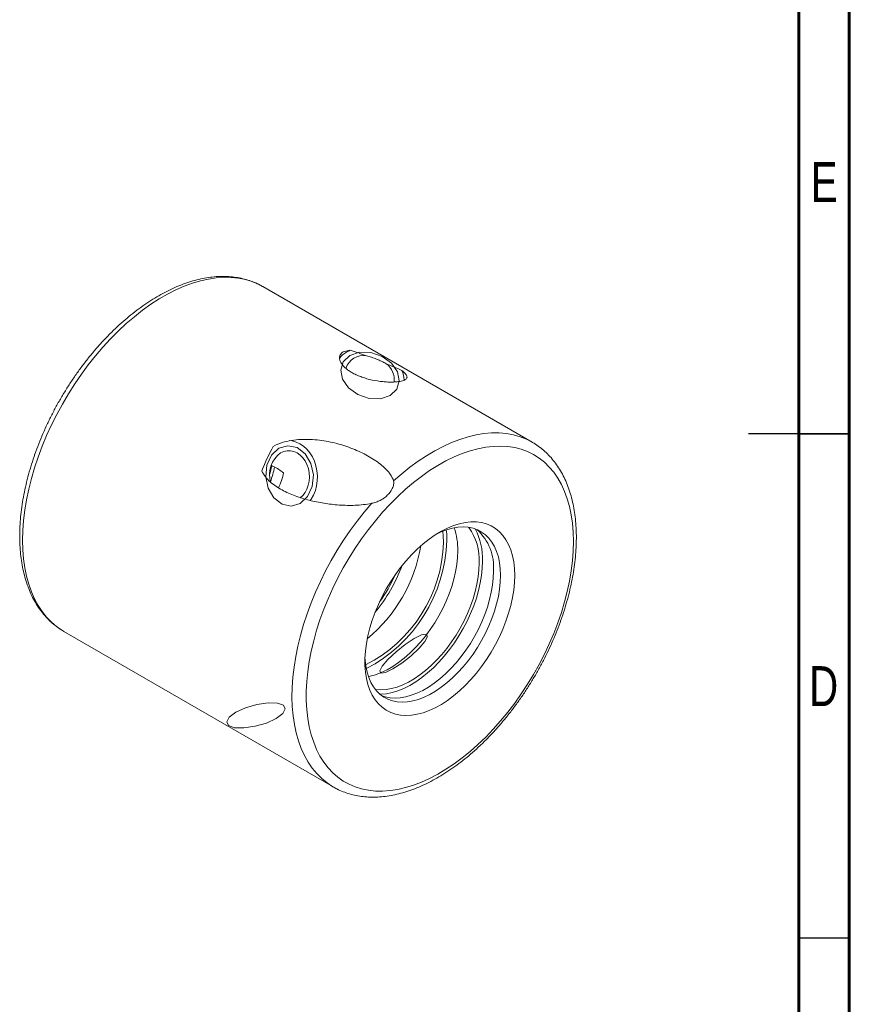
# Model space of a CAD drawing. Header units: millimetres. Extents: x 15 to 589, y 5 to 415.
# Tile 13 of 15: x 507 to 589, y 153 to 251. Entities that reach past the tile are written whole.
import ezdxf

# ---------------------------------------------------------------- set-up
doc = ezdxf.new("R2010")
doc.units = ezdxf.units.MM
doc.styles.add('SLDTEXTSTYLE0', font='TXT', dxfattribs={"width": 0.75})

msp = doc.modelspace()

# ---------------------------------------------------------------- linework, layer by layer
at = {"color": 7, "linetype": 'Continuous', "lineweight": 60}
for p, q in [((589, 415), (589, 5)), ((584, 410), (584, 10))]:
    msp.add_line(p, q, dxfattribs=at)
at = {"color": 7, "linetype": 'Continuous', "lineweight": 15}
for p, q in [((530.7979756, 224.5994839), (530.765485, 224.6181179)), ((557.5266114, 209.1693709), (530.7979756, 224.5994839)), ((557.5660977, 209.1463936), (557.5266114, 209.1693709)), ((511.0196239, 190.4079532), (511.0495811, 190.3905548)), ((511.0495811, 190.3905548), (537.7782168, 174.9604419)), ((537.7452053, 174.9796269), (537.7782168, 174.9604419))]:
    msp.add_line(p, q, dxfattribs=at)
at = {"color": 7, "linetype": 'Continuous', "lineweight": 30}
for p, q in [((589, 210), (579, 210)), ((584, 210), (589, 210)), ((584, 160), (589, 160))]:
    msp.add_line(p, q, dxfattribs=at)
at = {"color": 1, "linetype": 'Continuous', "lineweight": 15, "flags": 128}
for points in [[(530.765485, 224.6181179), (530.3501581, 224.8355542), (529.723181, 225.0975586), (529.0652963, 225.2977339), (528.3788137, 225.4353767), (527.6661447, 225.5100024), (526.9297932, 225.5213499), (526.1723455, 225.4693808), (525.3964619, 225.3542741), (524.6048677, 225.1764366), (523.8003436, 224.936494), (522.9857157, 224.6352854), (522.1638449, 224.2738723), (521.3376185, 223.853523), (520.5099383, 223.3757134), (519.6837118, 222.842122), (518.8618411, 222.2546233), (518.0472132, 221.6152825), (517.2426891, 220.9263413), (516.4510949, 220.1902237), (515.6752113, 219.4095142), (514.9177636, 218.5869528), (514.181412, 217.7254319), (513.4687431, 216.8279761), (512.7822605, 215.8977374), (512.1243758, 214.9379847), (511.4973986, 213.9520878), (510.9035318, 212.94351), (510.3448621, 211.9157953), (509.8233508, 210.8725512), (509.34083, 209.8174435), (508.8989954, 208.7541792), (508.4993972, 207.686491), (508.143442, 206.6181311), (507.8323759, 205.5528502), (507.5672959, 204.4943925), (507.3491293, 203.4464735), (507.1786453, 202.4127759), (507.0564405, 201.3969293), (506.982947, 200.4025034), (506.9584188, 199.4329889), (506.982947, 198.491794), (507.0564405, 197.5822219), (507.1786453, 196.70747), (507.3491293, 195.8706091), (507.5672959, 195.0745798), (507.8323759, 194.3221768), (508.143442, 193.6160453), (508.4993972, 192.9586625), (508.8989954, 192.3523406), (509.34083, 191.7992076), (509.8233508, 191.3012067), (510.3448621, 190.8600866), (510.9035318, 190.4773982), (511.0196239, 190.4079532)], [(557.5266114, 209.1693709), (556.9638377, 209.4591723), (556.3285016, 209.7104736), (555.6624655, 209.8993355), (554.9680849, 210.025088), (554.247817, 210.0872889), (553.5042116, 210.0857156), (552.7398986, 210.0203733), (551.9575833, 209.8914958), (551.1600342, 209.6995376), (550.3500729, 209.4451785), (549.5305657, 209.1293174), (548.7044127, 208.7530731), (547.874537, 208.3177759), (547.0438754, 207.8249675), (546.2153671, 207.2763918), (545.3919439, 206.6739876), (544.5765196, 206.0198889), (543.7719794, 205.3164105)], [(541.5977309, 203.101839), (540.8601689, 202.234617), (540.1466419, 201.3314096), (539.4596746, 200.3954111), (538.8016984, 199.4299356), (538.17504, 198.4383983), (537.5819186, 197.4243071), (537.0244323, 196.3912519), (536.5045542, 195.3428882), (536.0241223, 194.282924), (535.5848389, 193.2151119), (535.1882568, 192.1432295), (534.8357801, 191.0710699), (534.528656, 190.0024271), (534.2679711, 188.9410826), (534.0546488, 187.8907924), (533.8894424, 186.8552719), (533.7729366, 185.8381859), (533.7055451, 184.8431342), (533.687505, 183.8736367), (533.7188807, 182.9331247), (533.7995616, 182.0249263), (533.9292619, 181.1522552), (534.107522, 180.3181991), (534.333711, 179.525709), (534.6070307, 178.7775905), (534.9265104, 178.076489), (535.2910227, 177.4248872), (535.6992768, 176.8250901), (536.1498279, 176.2792202), (536.641081, 175.7892086), (537.1712983, 175.356789), (537.7386041, 174.9834929), (537.7452053, 174.9796269)]]:
    msp.add_lwpolyline(points, dxfattribs=at)
at = {"color": 7, "linetype": 'Continuous', "lineweight": 0, "flags": 128}
for points in [[(539.3095009, 214.5567036), (538.7081398, 215.4109179), (538.5212823, 216.321522), (538.7773757, 217.1498846), (539.4374322, 217.769895), (540.400964, 218.0871622), (541.5212823, 218.0533852), (542.6278287, 217.6737062), (543.5521416, 217.0059279), (544.1535027, 216.1517135), (544.3403602, 215.2411094), (544.0842668, 214.4127469), (543.4242103, 213.7927365), (542.4606785, 213.4754693), (541.3403602, 213.5092463), (540.2338138, 213.8889253), (539.3095009, 214.5567036)], [(531.3267443, 204.5997095), (531.0823231, 205.7390851), (531.1980646, 206.8914371), (531.6563482, 207.8813306), (532.3874044, 208.558063), (533.2799365, 208.8186081), (534.1980646, 208.6233003), (535.002012, 208.0018733), (535.569385, 207.0489338), (535.8138061, 205.9095583), (535.6980646, 204.7572062), (535.239781, 203.7673128), (534.5087248, 203.0905803), (533.6161927, 202.8300352), (532.6980646, 203.0253431), (531.8941172, 203.64677), (531.3267443, 204.5997095)], [(546.8830934, 189.3988312), (546.3157205, 188.7280945), (545.5117731, 187.9730352), (544.593645, 187.2486043), (543.7011129, 186.6650899), (542.9700567, 186.3113267), (542.5117731, 186.241172), (542.3960316, 186.4653062), (542.6404528, 186.9496069), (543.2078257, 187.6203437), (544.0117731, 188.375403), (544.9299012, 189.0998338), (545.8224333, 189.6833482), (546.5534895, 190.0371114), (547.0117731, 190.1072661), (547.1275146, 189.8831319), (546.8830934, 189.3988312)], [(532.2384331, 183.2876724), (531.3141202, 183.3142108), (530.2075738, 183.1502729), (529.0872555, 182.8208167), (528.1237237, 182.375999), (527.4636672, 181.8835391), (527.2075738, 181.4184098), (527.3944313, 181.0514226), (527.9957924, 180.838448), (528.9201053, 180.8119096), (530.0266517, 180.9758475), (531.14697, 181.3053036), (532.1105018, 181.7501214), (532.7705583, 182.2425812), (533.0266517, 182.7077106), (532.8397942, 183.0746978), (532.2384331, 183.2876724)]]:
    msp.add_lwpolyline(points, dxfattribs=at)
at = {"color": 7, "linetype": 'Continuous', "lineweight": 15, "flags": 128}
for points in [[(533.452509, 209.3156737), (533.707775, 209.2865689), (534.0992023, 209.1829298), (534.4772345, 209.0101967), (534.8340942, 208.7719239), (535.1624412, 208.4730142), (535.4555195, 208.1196142), (535.7073008, 207.7189963), (535.912605, 207.2794009), (536.0672086, 206.809872), (536.1679313, 206.3200683), (536.2127011, 205.8200659), (536.2005968, 205.3201508), (536.1318674, 204.8306081), (536.0079274, 204.3615073), (535.8313255, 203.9224998), (535.6056946, 203.522617), (535.4978501, 203.3689552)], [(534.5052859, 203.6604127), (534.7488667, 203.8768578), (534.9816302, 204.1687848), (535.1702756, 204.5083389), (535.3093763, 204.8857515), (535.3949308, 205.2901649), (535.424477, 205.7099441), (535.3971659, 206.1330147), (535.3137826, 206.5472045), (535.1767257, 206.9405988), (534.9899387, 207.301879), (534.7587946, 207.6206524), (534.4899431, 207.8877495), (534.1911187, 208.0954853), (533.8709182, 208.237884), (533.5385527, 208.3108487), (533.2035841, 208.31228), (532.875649, 208.2421386), (532.5641808, 208.1024393)], [(561.6177737, 199.3105286), (561.5931125, 200.229659), (561.5192212, 201.1168973), (561.3963763, 201.9689436), (561.2250322, 202.7826273), (561.0058291, 203.5549226), (560.7395795, 204.2829547), (560.4272753, 204.9640165), (560.0700795, 205.5955749), (559.6693183, 206.1752792), (559.2264846, 206.7009736), (558.7432249, 207.1707021), (558.221337, 207.5827178), (557.6627628, 207.9354877), (557.0695795, 208.2276992), (556.4439945, 208.4582659), (555.788335, 208.6263293), (555.1050391, 208.7312639), (554.3966501, 208.7726809), (553.6658023, 208.7504252), (552.915215, 208.6645804), (552.1476801, 208.5154641), (551.3660529, 208.3036325), (550.5732412, 208.0298746), (549.7721945, 207.6952055), (548.9658923, 207.3008724), (548.1573345, 206.8483423), (547.3495289, 206.3392985), (546.5454805, 205.7756338), (545.7481803, 205.159446), (544.9605947, 204.493027), (544.1856531, 203.7788574), (543.4262386, 203.0195916), (542.6851762, 202.2180544), (541.9652231, 201.3772291), (541.2690572, 200.5002434), (540.5992681, 199.5903573), (539.9583475, 198.650959), (539.3486795, 197.6855406), (538.7725328, 196.6976951), (538.2320508, 195.6910968), (537.7292429, 194.6694902), (537.2659805, 193.636676), (536.8439878, 192.5964959), (536.4648321, 191.5528198), (536.1299267, 190.5095303), (535.8405148, 189.4705078), (535.5976752, 188.4396185), (535.4023114, 187.4206976), (535.2551478, 186.4175338), (535.1567336, 185.4338604), (535.1074349, 184.4733365), (535.1074349, 183.5395352), (535.1567336, 182.6359303), (535.2551478, 181.7658835), (535.4023114, 180.9326312), (535.5976752, 180.1392725), (535.8405148, 179.3887599), (536.1299267, 178.6838852), (536.4648321, 178.0272694), (536.8439878, 177.421357), (537.2659805, 176.8683993), (537.7292429, 176.3704565), (538.2320508, 175.9293796), (538.7725328, 175.5468084), (539.3486795, 175.2241679), (539.9583475, 174.9626571), (540.5992681, 174.76325), (541.2690572, 174.6266859), (541.9652231, 174.5534763), (542.6851762, 174.5438911), (543.4262386, 174.5979664), (544.1856531, 174.7155018), (544.9605947, 174.8960607), (545.7481803, 175.1389688), (546.5454805, 175.4433242), (547.3495289, 175.807994), (548.1573345, 176.2316227), (548.9658923, 176.7126336), (549.7721945, 177.2492371), (550.5732412, 177.839437), (551.3660529, 178.4810399), (552.1476801, 179.1716559), (552.915215, 179.9087165), (553.6658023, 180.6894814), (554.3966501, 181.5110445), (555.1050391, 182.3703501), (555.788335, 183.2642014), (556.4439945, 184.189273), (557.0695795, 185.1421249), (557.6627628, 186.1192112), (558.221337, 187.1168971), (558.7432249, 188.1314718), (559.2264846, 189.1591601), (559.6693183, 190.1961394), (560.0700795, 191.2385527), (560.4272753, 192.2825206), (560.7395795, 193.3241612), (561.0058291, 194.3595985), (561.2250322, 195.3849804), (561.3963763, 196.3964936), (561.5192212, 197.3903736), (561.5931125, 198.3629251), (561.6177737, 199.3105286)], [(531.4718168, 205.9636307), (531.5135455, 206.1202622), (531.680044, 206.8436531)], [(555.7982843, 195.951009), (555.7735323, 195.2365544), (555.6994414, 194.4982766), (555.576505, 193.7410889), (555.4055402, 192.9700296), (555.1876852, 192.1902301), (554.9243899, 191.4068803), (554.6174067, 190.6251932), (554.2687785, 189.8503705), (553.880825, 189.0875685), (553.456128, 188.341864), (552.997514, 187.6182188), (552.508035, 186.9214496), (551.9909481, 186.2561917), (551.449695, 185.6268747), (550.887877, 185.037684), (550.3092334, 184.4925424), (549.7176147, 183.9950769), (549.1169581, 183.5485981), (548.5112609, 183.1560776), (547.9045539, 182.8201275), (547.3008746, 182.5429836), (546.7042404, 182.326489), (546.118622, 182.1720864), (545.5479163, 182.080802), (544.9959213, 182.0532435), (544.4663106, 182.0895946), (543.9626083, 182.1896131), (543.4881668, 182.3526333), (543.0461435, 182.5775709), (542.6394798, 182.8629286), (542.2708825, 183.2068077), (541.9428036, 183.6069191), (541.6574266, 184.0606), (541.4166515, 184.5648325), (541.22208, 185.11626), (541.0750066, 185.7112128), (540.9764106, 186.345732), (540.926948, 187.0155949), (540.926948, 187.7163435), (540.9764106, 188.4433147), (541.0750066, 189.1916704), (541.22208, 189.9564306), (541.4166515, 190.7325056), (541.6574266, 191.5147311), (541.9428036, 192.2979012), (542.2708825, 193.0768046), (542.6394798, 193.8462569), (543.0461435, 194.6011386), (543.4881668, 195.3364254), (543.9626083, 196.0472242), (544.4663106, 196.7288049), (544.9959213, 197.3766315), (545.5479163, 197.9863929), (546.118622, 198.5540312), (546.7042404, 199.0757693), (547.3008746, 199.5481338), (547.9045539, 199.9679832), (548.5112609, 200.3325221), (549.1169581, 200.6393247), (549.7176147, 200.8863493), (550.3092334, 201.0719521), (550.887877, 201.1948983), (551.449695, 201.2543688), (551.9909481, 201.2499693), (552.508035, 201.1817273), (552.997514, 201.0500984), (553.456128, 200.8559577), (553.880825, 200.600598), (554.2687785, 200.2857176), (554.6174067, 199.9134124), (554.9243899, 199.4861605), (555.1876852, 199.006805), (555.4055402, 198.4785357), (555.576505, 197.9048681), (555.6994414, 197.2896197), (555.7735323, 196.6368854), (555.7982843, 195.951009)], [(554.3840705, 195.951009), (554.3598196, 196.5962454), (554.2872421, 197.2088336), (554.1668602, 197.7843595), (553.9995411, 198.3186765), (553.7864915, 198.8079351), (553.5292455, 199.2486103), (553.2296565, 199.6375262), (552.8898834, 199.9718813), (552.5123744, 200.2492668), (552.0998493, 200.4676837), (551.6552804, 200.6255583), (551.1818705, 200.7217534), (550.683031, 200.7555754), (550.1623559, 200.726781), (549.6235964, 200.6355781), (549.0706346, 200.4826223), (548.5074545, 200.2690173), (547.9959866, 200.0265841)], [(548.7272167, 199.2166412), (548.7029658, 199.8618776), (548.6523705, 200.329395)], [(549.0666279, 199.4125791), (549.0418291, 200.0815268), (549.0040537, 200.4603498)], [(541.2701814, 185.9086007), (541.4385918, 185.9434587), (541.9915535, 186.0964144), (542.5547337, 186.3100194), (543.1240744, 186.582735), (543.6954736, 186.9125967), (544.2648144, 187.297228), (544.8279946, 187.733857), (545.3809563, 188.2193373), (545.9197158, 188.7501729), (546.4403909, 189.3225371), (546.9392305, 189.932307), (547.4126403, 190.5750895), (547.8572093, 191.2462525), (548.2697344, 191.9409607), (548.6472434, 192.6542089), (548.9870164, 193.3808576), (549.2866055, 194.1156717), (549.5438514, 194.8533566), (549.7569011, 195.5885972), (549.9242201, 196.3160966), (550.044602, 197.0306125), (550.1171796, 197.726997), (550.1414305, 198.4002329)], [(542.4115684, 184.1608144), (542.5203804, 184.1631878), (543.0663182, 184.2133426), (543.6295445, 184.3271612), (544.2061088, 184.5038436), (544.7919668, 184.7421511), (545.3830095, 185.0404132), (545.9750907, 185.3965362), (546.5640578, 185.8080224), (547.1457792, 186.2719863), (547.7161749, 186.785173), (548.2712438, 187.3439837), (548.8070925, 187.9444978), (549.3199624, 188.5825027), (549.806256, 189.2535241), (550.2625625, 189.9528553), (550.6856813, 190.6755911), (551.072644, 191.4166612), (551.4207375, 192.1708686), (551.7275185, 192.9329221), (551.9908368, 193.697477), (552.208844, 194.4591702), (552.3800123, 195.2126596), (552.5031397, 195.952659), (552.5773636, 196.6739787), (552.6021624, 197.3715585)], [(541.9517891, 184.6396841), (542.0016383, 184.632671), (542.5004778, 184.598849), (543.0211529, 184.6276435), (543.5599125, 184.7188464), (544.1128742, 184.8718021), (544.6760544, 185.0854071), (545.2453951, 185.3581226), (545.8167943, 185.6879843), (546.3861351, 186.0726157), (546.9493153, 186.5092447), (547.502277, 186.9947249), (548.0410365, 187.5255606), (548.5617116, 188.0979248), (549.0605512, 188.7076947), (549.533961, 189.3504771), (549.9785299, 190.0216401), (550.3910551, 190.7163483), (550.7685641, 191.4295965), (551.1083371, 192.1562453), (551.4079262, 192.8910593), (551.6651721, 193.6287442), (551.8782218, 194.3639848), (552.0455408, 195.0914842), (552.1659227, 195.8060001), (552.2385003, 196.5023846), (552.2627512, 197.1756206)], [(542.5523925, 184.0469939), (542.9424409, 183.9124586), (543.4158508, 183.8162635), (543.9146903, 183.7824415), (544.4353654, 183.811236), (544.9741249, 183.9024389), (545.5270867, 184.0553946), (546.0902668, 184.2689996), (546.6596076, 184.5417151), (547.2310068, 184.8715768), (547.8003476, 185.2562082), (548.3635277, 185.6928372), (548.9164895, 186.1783175), (549.455249, 186.7091531), (549.9759241, 187.2815173), (550.4747636, 187.8912872), (550.9481735, 188.5340697), (551.3927424, 189.2052326), (551.8052675, 189.8999409), (552.1827765, 190.613189), (552.5225496, 191.3398378), (552.8221386, 192.0746518), (553.0793846, 192.8123368), (553.2924342, 193.5475774), (553.4597533, 194.2750767), (553.5801352, 194.9895927), (553.6527127, 195.6859771), (553.6769636, 196.3592131)], [(540.9295868, 187.7858942), (540.9450085, 187.5335674), (541.0175861, 186.9209792), (541.137968, 186.3454533), (541.3052871, 185.8111363), (541.5183367, 185.3218777), (541.7755827, 184.8812026), (542.0751717, 184.4922866), (542.4149448, 184.1579315), (542.7924538, 183.880546), (543.2049789, 183.6621291), (543.6495478, 183.5042545), (544.1229576, 183.4080594), (544.6217972, 183.3742374), (545.1424723, 183.4030318), (545.6812318, 183.4942347), (546.2341936, 183.6471905), (546.7973737, 183.8607955), (547.3667145, 184.133511), (547.9381137, 184.4633727), (548.5074545, 184.8480041), (549.0706346, 185.2846331), (549.6235964, 185.7701133), (550.1623559, 186.300949), (550.683031, 186.8733132), (551.1818705, 187.4830831), (551.6552804, 188.1258655), (552.0998493, 188.7970285), (552.5123744, 189.4917367), (552.8898834, 190.2049849), (553.2296565, 190.9316337), (553.5292455, 191.6664477), (553.7864915, 192.4041326), (553.9995411, 193.1393732), (554.1668602, 193.8668726), (554.2872421, 194.5813885), (554.3598196, 195.277773), (554.3840705, 195.951009)]]:
    msp.add_lwpolyline(points, dxfattribs=at)
at = {"color": 7, "linetype": 'Continuous', "lineweight": 15}
for centre, radius, start, end in [((540.1898963, 216.1719103), 2.2134152, 119.344203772, 144.290016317), ((540.4730949, 215.7229992), 2.7436416, 111.379103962, 119.905354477), ((540.7839954, 215.9149661), 1.8352707, 80.211180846, 162.051993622), ((541.8312273, 215.3412368), 2.013011, 353.932609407, 53.890921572), ((542.3838644, 215.2002287), 2.4441896, 2.687259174, 26.379243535), ((534.1285349, 205.9322866), 2.6752134, 125.785939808, 196.669316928), ((517.7730314, 209.8244104), 14.5263692, 341.535944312, 347.597792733), ((543.2578306, 198.5027217), 6.8843628, 359.146995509, 18.353271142), ((546.7759637, 197.4969287), 5.4961874, 356.648566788, 35.835657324), ((546.1898834, 197.5850097), 6.4158307, 358.093448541, 27.586050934), ((548.7418979, 196.7984433), 4.9545734, 354.91396825, 48.18376393), ((534.1478602, 199.927952), 14.9276669, 297.575234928, 358.021488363), ((534.5834483, 199.6813744), 14.1514014, 296.943459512, 358.118063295), ((531.3501702, 201.475991), 15.3520284, 309.723099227, 350.282279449), ((528.6953331, 203.0085954), 17.0495184, 320.898093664, 339.107288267), ((529.0313186, 202.8146363), 16.3838504, 324.565408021, 335.439966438)]:
    msp.add_arc(centre, radius, start, end, dxfattribs=at)
for centre, major_axis, ratio, start_param, end_param in [((568.1163771, 180.251312), (39.4067849, -37.4646531), 0.285435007, 2.5589261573, 2.6132758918), ((568.1163771, 180.251312), (39.4067849, -37.4646531), 0.285435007, 2.450316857, 2.4977698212), ((545.1499333, 193.5095578), (-4.8642432, 22.0303121), 0.6978875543, 0.6653532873, 0.8050193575), ((531.1061157, 205.6149162), (1.0624878, 2.4972512), 0.5657584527, 4.5570535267, 5.1514057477)]:
    msp.add_ellipse(centre, major_axis=major_axis, ratio=ratio, start_param=start_param, end_param=end_param, dxfattribs=at)
for points, knots in [([(530.7586322, 224.6137369), (530.6882486, 224.6560248), (530.4264166, 224.813339), (529.9416509, 225.0298119), (529.307716, 225.2620134), (528.6463896, 225.434784), (527.9618305, 225.5521758), (527.2549617, 225.6124873), (526.5277727, 225.6155732), (525.7822688, 225.560989), (525.0207804, 225.4485882), (524.2458705, 225.2784871), (523.4602566, 225.0511168), (522.6667578, 224.7672423), (521.8681869, 224.4279111), (521.067316, 224.0344429), (520.266849, 223.5883611), (519.4694082, 223.0913704), (518.6775174, 222.5453181), (517.8935888, 221.9521582), (517.1199608, 221.3139256), (516.3589022, 220.6327628), (515.6126372, 219.9109022), (514.8833497, 219.150666), (514.1731633, 218.3544767), (513.4841601, 217.5248337), (512.8183681, 216.6643262), (512.1777559, 215.7756182), (511.5642245, 214.8614517), (510.9796202, 213.9246244), (510.4256979, 212.9680047), (509.9041517, 211.9945122), (509.4165849, 211.0071132), (508.9645112, 210.0088065), (508.5493462, 209.0026048), (508.1724155, 207.9915317), (507.8349415, 206.9786202), (507.5380492, 205.9669001), (507.2827694, 204.9593839), (507.070027, 203.9590771), (506.9006534, 202.9689582), (506.7753832, 201.9919817), (506.6948504, 201.0310773), (506.6595901, 200.0891611), (506.6700403, 199.1691256), (506.7265205, 198.2738947), (506.82922, 197.4064249), (506.9781558, 196.5697059), (507.1731434, 195.7667452), (507.4137596, 195.0005343), (507.6992815, 194.274046), (508.0286632, 193.590153), (508.4005281, 192.9515862), (508.8130995, 192.3606798), (509.2646307, 191.8198688), (509.7522199, 191.3294767), (510.2765772, 190.8957582), (510.7001587, 190.5910041), (510.9583495, 190.4493), (511.0199736, 190.4154785)], [0, 0, 0, 0, 0.00634920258, 0.02361949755, 0.04089521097, 0.05821413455, 0.07560965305, 0.09310645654, 0.11071860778, 0.12844918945, 0.14629154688, 0.16423182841, 0.18225195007, 0.20033260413, 0.21845547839, 0.23660473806, 0.25476759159, 0.27293340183, 0.29109450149, 0.30924698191, 0.32738860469, 0.34551835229, 0.3636361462, 0.38174249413, 0.39983835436, 0.41792498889, 0.43600384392, 0.45407645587, 0.47214450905, 0.49020966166, 0.5082736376, 0.52633816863, 0.5444044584, 0.56247422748, 0.5805492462, 0.59863125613, 0.61672194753, 0.63482301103, 0.65293601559, 0.67106233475, 0.68920310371, 0.70735903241, 0.72553023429, 0.74371592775, 0.7619141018, 0.78012106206, 0.79832950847, 0.8165286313, 0.83470539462, 0.85284330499, 0.87092288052, 0.88892303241, 0.90682341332, 0.92460763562, 0.94226670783, 0.9598019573, 0.97722642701, 0.99456447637, 1, 1, 1, 1]), ([(539.4729357, 218.2778474), (539.2461503, 218.2682852), (539.0542842, 218.2311411), (538.8157923, 218.137684), (538.7442559, 218.0998342), (538.6214015, 218.0131685), (538.5699264, 217.9644722), (538.4866823, 217.8572051), (538.4549137, 217.7986319), (538.4119132, 217.6720805), (538.4008755, 217.6039992), (538.4003138, 217.392415), (538.4419853, 217.2399485), (538.6156692, 216.9178029), (538.7444435, 216.7545158), (538.9999583, 216.5119516), (539.0965595, 216.4307604), (539.3082231, 216.2726864), (539.4227198, 216.1960639), (539.669061, 216.0478166), (539.8008979, 215.9761902), (540.0830497, 215.8381858), (540.2335125, 215.7719089), (540.5428712, 215.6493544), (540.7030187, 215.5924226), (541.034661, 215.4870521), (541.2079373, 215.4381879), (541.7329202, 215.3079746), (542.0864678, 215.2431231), (542.614087, 215.1764487), (542.7843002, 215.1600154), (543.1135875, 215.1372202), (543.273618, 215.130859), (543.5777092, 215.127567), (543.7194337, 215.1305882), (543.9838062, 215.1444903), (544.1072752, 215.1555038), (544.3309387, 215.1840801), (544.4310699, 215.2015387), (544.610294, 215.24196), (544.6897936, 215.2651075), (544.8946235, 215.3409821), (544.9873849, 215.3996637), (545.0713678, 215.4997568), (545.0899935, 215.5353716), (545.108534, 215.6097654), (545.10863, 215.648638), (545.082645, 215.7710429), (545.0298012, 215.8611821), (544.8546719, 216.0589696), (544.7336382, 216.1660459), (544.5735472, 216.2862085)], [0, 0, 0, 0, 0.0625, 0.0625, 0.09375, 0.09375, 0.125, 0.125, 0.15625, 0.15625, 0.1875, 0.1875, 0.25, 0.25, 0.3125, 0.3125, 0.34375, 0.34375, 0.375, 0.375, 0.40625, 0.40625, 0.4375, 0.4375, 0.46875, 0.46875, 0.5, 0.5, 0.5625, 0.5625, 0.59375, 0.59375, 0.625, 0.625, 0.65625, 0.65625, 0.6875, 0.6875, 0.71875, 0.71875, 0.75, 0.75, 0.8125, 0.8125, 0.84375, 0.84375, 0.875, 0.875, 0.9375, 0.9375, 1, 1, 1, 1]), ([(543.0175438, 216.9675412), (542.8774811, 217.0429192), (542.7290883, 217.1176637), (542.4144541, 217.2650475), (542.2481957, 217.3374755), (541.9161023, 217.4702296), (541.7455442, 217.5324119), (541.4144738, 217.6400245), (541.2533456, 217.6859002), (541.0960229, 217.7235174)], [0, 0, 0, 0, 0.25, 0.25, 0.5, 0.5, 0.75, 0.75, 1, 1, 1, 1]), ([(543.7719797, 205.3164101), (543.7030182, 205.5392732), (543.5946829, 205.7424116), (543.3339647, 206.1280204), (543.1798979, 206.3106795), (542.672392, 206.8313689), (542.2808598, 207.1381083), (541.6414754, 207.5608471), (541.4192381, 207.6951616), (540.9579709, 207.9516798), (540.7186913, 208.0739066), (539.9865631, 208.4182393), (539.4764772, 208.6201938), (538.4138363, 208.9676738), (537.8613015, 209.1132893), (536.9966715, 209.2795483), (536.7015933, 209.3262125), (536.1067793, 209.397716), (535.8062287, 209.4227877), (534.8943241, 209.4604219), (534.267405, 209.4360517), (533.3389922, 209.285715), (533.0305281, 209.2166789), (532.4168211, 209.0245408), (532.1163672, 208.9030513), (531.8318785, 208.7451055)], [0, 0, 0, 0, 0.0625, 0.0625, 0.125, 0.125, 0.25, 0.25, 0.3125, 0.3125, 0.375, 0.375, 0.5, 0.5, 0.625, 0.625, 0.6875, 0.6875, 0.75, 0.75, 0.875, 0.875, 0.9375, 0.9375, 1, 1, 1, 1]), ([(561.9106666, 199.7187328), (561.909379, 199.8811125), (561.9056556, 200.3506468), (561.8642756, 201.108874), (561.771335, 201.9823001), (561.6315127, 202.8253502), (561.4457498, 203.6353249), (561.2142113, 204.4091253), (560.9376047, 205.1437996), (560.6169001, 205.8364405), (560.2534124, 206.484284), (559.8488351, 207.0849078), (559.404936, 207.6358939), (558.9243909, 208.1364796), (558.4072241, 208.5816668), (557.954342, 208.9167249), (557.6627407, 209.0824813), (557.5662366, 209.1373376)], [0, 0, 0, 0, 0.0383299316, 0.1108341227, 0.1833716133, 0.2558807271, 0.3283122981, 0.4006032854, 0.4726781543, 0.5444535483, 0.6158469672, 0.6867887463, 0.7572361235, 0.827185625, 0.8966796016, 0.9658065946, 1, 1, 1, 1]), ([(530.6957923, 206.3316617), (530.784893, 206.1066603), (530.9081873, 205.9077406), (531.1935969, 205.5408722), (531.3564033, 205.3734042), (531.8867081, 204.9052644), (532.28279, 204.6480428), (533.1167209, 204.1973986), (533.5585615, 204.0039104), (534.4676858, 203.6675466), (534.9327556, 203.5254785), (535.8814088, 203.2835571), (536.3650238, 203.1838127), (537.3521367, 203.0251604), (537.8555565, 202.9661475), (538.8878648, 202.8954772), (539.4198638, 202.8836502), (540.2258511, 202.9171855), (540.4963553, 202.9369286), (541.0425064, 202.9993443), (541.3180987, 203.0417746), (541.597731, 203.1018389)], [0, 0, 0, 0, 0.0625, 0.0625, 0.125, 0.125, 0.25, 0.25, 0.375, 0.375, 0.5, 0.5, 0.625, 0.625, 0.75, 0.75, 0.875, 0.875, 0.9375, 0.9375, 1, 1, 1, 1]), ([(531.6565785, 206.8371687), (531.7251044, 206.807706), (531.9762325, 206.6997337), (532.3754146, 206.4676451), (532.6825192, 206.2443074), (532.8365871, 206.1322637)], [0, 0, 0, 0, 0.1575451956, 0.5773582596, 1, 1, 1, 1]), ([(541.597731, 203.1018389), (541.7436253, 203.1331766), (541.888966, 203.172206), (542.1757895, 203.2700872), (542.3140191, 203.3279959), (542.5754648, 203.4606096), (542.7006747, 203.5362956), (542.9355555, 203.7037008), (543.0446185, 203.7947158), (543.3485993, 204.0900185), (543.5242989, 204.3203556), (543.7058551, 204.694502), (543.7530098, 204.8257262), (543.8022233, 205.0833778), (543.8044391, 205.211511), (543.7719797, 205.3164101)], [0, 0, 0, 0, 0.125, 0.125, 0.25, 0.25, 0.375, 0.375, 0.5, 0.5, 0.75, 0.75, 0.875, 0.875, 1, 1, 1, 1]), ([(537.7451632, 174.9873009), (537.8786954, 174.9094508), (538.2051727, 174.7191127), (538.7590644, 174.4787962), (539.3989089, 174.2589575), (540.0649302, 174.0970953), (540.754107, 173.9911256), (541.4651896, 173.9422197), (542.1962183, 173.9506524), (542.9451137, 174.0168024), (543.7095011, 174.1407691), (544.4867743, 174.3223771), (545.2741914, 174.5611259), (546.0689318, 174.8561929), (546.8681824, 175.2064682), (547.6691855, 175.6105957), (548.4692555, 176.0670091), (549.2657835, 176.5739685), (550.0562721, 177.1296062), (550.8383219, 177.731954), (551.6096159, 178.3789509), (552.3678908, 179.0684395), (553.1109292, 179.7981715), (553.8365663, 180.5657957), (554.5426753, 181.3688864), (555.227196, 182.2049133), (555.8881036, 183.0712815), (556.5234485, 183.9653044), (557.1313322, 184.8842343), (557.7099371, 185.8252519), (558.2575109, 186.7854844), (558.7723839, 187.7619969), (559.2529659, 188.7518196), (559.6977634, 189.7519475), (560.1053781, 190.7593678), (560.4745097, 191.7710499), (560.803949, 192.7839659), (561.0925915, 193.7950859), (561.3394295, 194.8013981), (561.5435599, 195.7999045), (561.7041504, 196.7876234), (561.8205606, 197.7616434), (561.8906442, 198.7019322), (561.9099351, 199.3498225), (561.9105905, 199.6803336), (561.9106666, 199.7187328)], [0, 0, 0, 0, 0.0159181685, 0.0389188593, 0.061936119, 0.0850205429, 0.108214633, 0.1315485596, 0.1550380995, 0.1786845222, 0.2024767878, 0.226394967, 0.2504143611, 0.2745093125, 0.2986559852, 0.3228340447, 0.3470273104, 0.3712218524, 0.3954088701, 0.4195836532, 0.4437435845, 0.4678876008, 0.4920157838, 0.5161289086, 0.5402284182, 0.564315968, 0.5883935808, 0.6124633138, 0.6365273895, 0.6605880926, 0.6846476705, 0.7087083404, 0.7327717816, 0.7568403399, 0.7809163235, 0.8050021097, 0.8290999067, 0.8532119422, 0.8773402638, 0.9014866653, 0.9256525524, 0.9498387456, 0.974045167, 0.9969845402, 1, 1, 1, 1])]:
    msp.add_open_spline(points, degree=3, knots=knots, dxfattribs=at)

# ---------------------------------------------------------------- texts
at = {"color": 7, "linetype": 'Continuous', "lineweight": 0, "char_height": 3.96875, "attachment_point": 2, "style": 'SLDTEXTSTYLE0'}
for s, insert in [('E', (586.5078089, 236.9457083)), ('D', (586.4526873, 186.9457083))]:
    msp.add_mtext(s, dxfattribs=dict(at, insert=insert))

doc.saveas('drawing.dxf')
